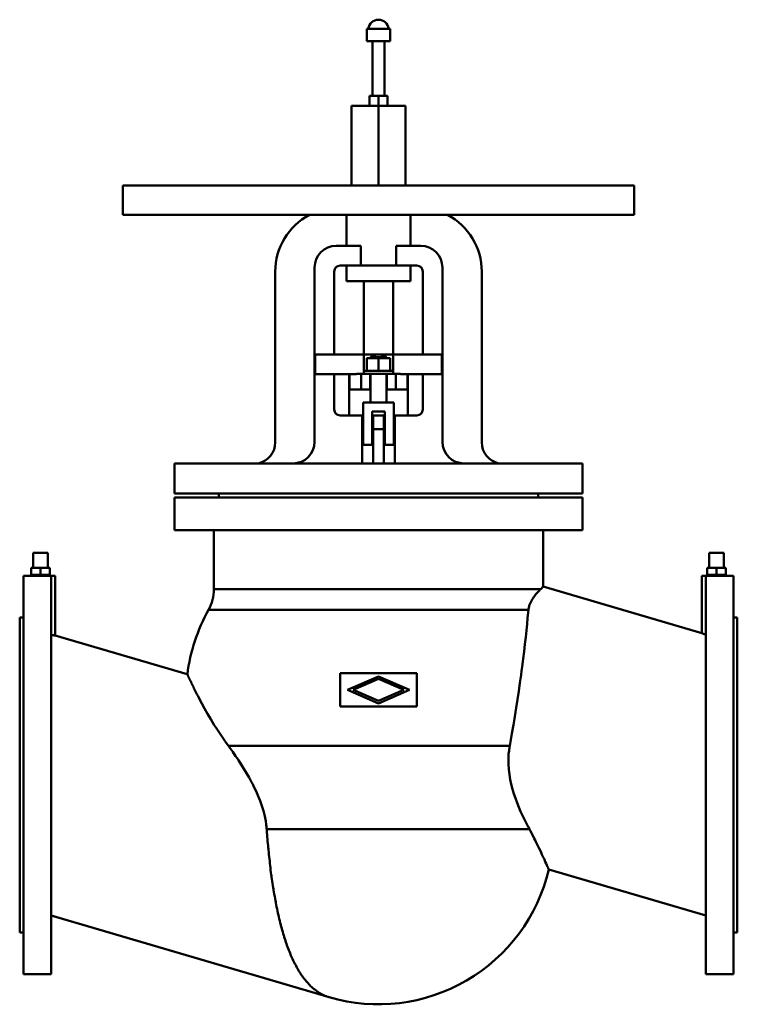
# Model space of a CAD drawing. Header units: millimetres. Extents: x 0 to 730, y -233 to 768.
import ezdxf

# ---------------------------------------------------------------- set-up
doc = ezdxf.new("R2010")
doc.units = ezdxf.units.MM
doc.layers.add('AM_0', color=7, linetype='Continuous', lineweight=30)

msp = doc.modelspace()

# ---------------------------------------------------------------- linework, layer by layer
at = {"layer": 'AM_0', "color": 7, "linetype": 'Continuous', "lineweight": 50}
for p, q in [((353.2, 758.8), (353.2, 746.2)), ((353.2, 758.8), (376.8, 758.8)), ((376.8, 746.2), (376.8, 758.8)), ((353.2, 746.2), (376.8, 746.2)), ((359, 746.2), (359, 690.5)), ((371, 690.5), (371, 746.2)), ((356, 680.5), (356, 690.5)), ((374, 690.5), (356, 690.5)), ((365, 599.5), (365, 690.5)), ((374, 680.5), (374, 690.5)), ((337.5, 680.5), (337.5, 599.5)), ((337.5, 680.5), (392.5, 680.5)), ((392.5, 680.5), (392.5, 599.5)), ((105, 599.5), (105, 569.5)), ((105, 599.5), (625, 599.5)), ((625, 569.5), (625, 599.5)), ((105, 569.5), (625, 569.5)), ((332.3, 569.5), (332.3, 538)), ((397.7, 538), (397.7, 569.5)), ((347, 538), (322, 538)), ((347, 538), (347, 518)), ((408, 538), (383, 538)), ((383, 518), (383, 538)), ((260, 512), (260, 338.3)), ((300, 516), (300, 338.8)), ((320, 512), (320, 427.5)), ((404, 518), (326, 518)), ((332.5, 518), (332.5, 502)), ((397.5, 502), (397.5, 518)), ((410, 427.5), (410, 512)), ((430, 338.8), (430, 516)), ((470, 338.3), (470, 512)), ((332.5, 502), (397.5, 502)), ((350, 502), (350, 407.9)), ((380, 407.9), (380, 502)), ((363.7, 427.5), (300.5, 427.5)), ((300.5, 407.5), (300.5, 427.5)), ((353, 410.9), (353, 423.9)), ((377, 423.9), (353, 423.9)), ((357, 424.8), (357, 423.9)), ((357, 424.8), (373, 424.8)), ((365, 410.9), (365, 423.9)), ((429.5, 427.5), (366.3, 427.5)), ((373, 423.9), (373, 424.8)), ((377, 410.9), (377, 423.9)), ((429.5, 407.5), (429.5, 427.5)), ((380, 410.9), (350, 410.9)), ((300.5, 407.5), (342.6, 407.5)), ((320, 407.5), (320, 371.6)), ((335, 407.5), (335, 365.6)), ((335.5, 391.9), (335.5, 407.5)), ((342.6, 407.9), (387.4, 407.9)), ((342.6, 407.9), (342.6, 407.5)), ((347.5, 407.9), (347.5, 391.9)), ((356.5, 407.9), (356.5, 391.9)), ((357, 407.9), (357, 378.6)), ((373, 378.6), (373, 407.9)), ((373.5, 407.9), (373.5, 391.9)), ((382.5, 407.9), (382.5, 391.9)), ((387.4, 407.5), (387.4, 407.9)), ((387.4, 407.5), (429.5, 407.5)), ((394.5, 391.9), (394.5, 407.5)), ((395, 365.6), (395, 407.5)), ((410, 371.6), (410, 407.5)), ((335.5, 391.9), (357, 391.9)), ((373, 391.9), (394.5, 391.9)), ((349.5, 378.6), (349.5, 335.6)), ((380.5, 378.6), (349.5, 378.6)), ((380.5, 335.6), (380.5, 378.6)), ((326, 365.6), (349.5, 365.6)), ((348.4, 365.6), (348.4, 316.8)), ((358.5, 369.6), (371.5, 369.6)), ((358.5, 335.6), (358.5, 369.6)), ((358.5, 365.6), (371.5, 365.6)), ((359.5, 365.6), (359.5, 316.8)), ((370.5, 365.6), (370.5, 316.8)), ((371.5, 369.6), (371.5, 335.6)), ((380.5, 365.6), (404, 365.6)), ((381.6, 316.8), (381.6, 365.6)), ((370.5, 351.6), (359.5, 351.6)), ((349.5, 335.6), (358.5, 335.6)), ((371.5, 335.6), (380.5, 335.6)), ((157.5, 316.8), (157.5, 286.1)), ((157.5, 316.8), (572.5, 316.8)), ((572.5, 286.1), (572.5, 316.8)), ((157.5, 286.1), (572.5, 286.1)), ((157.5, 282), (157.5, 248.9)), ((157.5, 282), (572.5, 282)), ((202.5, 286.1), (202.5, 282)), ((527.5, 282), (527.5, 286.1)), ((572.5, 248.9), (572.5, 282)), ((157.5, 248.9), (572.5, 248.9)), ((197.5, 248.9), (197.5, 189.1)), ((532.5, 191.5), (532.5, 248.9)), ((13.6, 226), (13.6, 210.5)), ((28.6, 226), (13.6, 226)), ((28.6, 210.5), (28.6, 226)), ((701.4, 226), (701.4, 210.5)), ((701.4, 226), (716.4, 226)), ((716.4, 210.5), (716.4, 226)), ((11.6, 210.5), (11.6, 203.5)), ((11.6, 210.5), (30.6, 210.5)), ((21.1, 210.5), (21.1, 203.5)), ((30.6, 210.5), (30.6, 203.5)), ((699.4, 210.5), (699.4, 203.5)), ((699.4, 210.5), (718.4, 210.5)), ((708.9, 210.5), (708.9, 203.5)), ((718.4, 210.5), (718.4, 203.5)), ((13.6, 202.5), (4, 202.5)), ((4, 202.5), (4, -202.5)), ((11.6, 203.5), (30.6, 203.5)), ((13.6, 203.5), (13.6, 202.5)), ((28.6, 202.5), (28.6, 203.5)), ((36, 202.5), (28.6, 202.5)), ((36, 202.5), (32, 202.2)), ((32, 202.2), (32, -202.5)), ((36, 141.8), (36, 202.5)), ((701.4, 202.5), (694, 202.5)), ((694, 202.5), (694, 144.2)), ((698, 202.2), (694, 202.5)), ((698, 202.2), (698, -202.5)), ((699.4, 203.5), (718.4, 203.5)), ((701.4, 203.5), (701.4, 202.5)), ((716.4, 202.5), (716.4, 203.5)), ((726, 202.5), (716.4, 202.5)), ((726, -202.5), (726, 202.5)), ((532.5, 191.5), (530.1, 189.1)), ((694, 144.2), (532.5, 191.5)), ((197.5, 189.1), (530.1, 189.1)), ((192, 167.9), (517.5, 167.9)), ((4, 160), (0, 160)), ((0, -160), (0, 160)), ((730, 160), (726, 160)), ((730, -160), (730, 160)), ((170.5, 102.4), (36, 141.8)), ((698, 142.6), (694, 144.2)), ((404, 103.5), (326, 103.5)), ((326, 103.5), (326, 69.5)), ((333.4, 86.5), (365, 100.2)), ((365, 100.2), (396.6, 86.5)), ((404, 69.5), (404, 103.5)), ((365, 97.7), (339.2, 86.5)), ((390.8, 86.5), (365, 97.7)), ((365, 72.8), (333.4, 86.5)), ((339.2, 86.5), (365, 75.3)), ((396.6, 86.5), (365, 72.8)), ((365, 75.3), (390.8, 86.5)), ((326, 69.5), (404, 69.5)), ((212.3, 29.5), (498.5, 29.5)), ((251.3, -55.2), (518.5, -55.2)), ((538.2, -96.1), (698, -143)), ((32, -143), (314.9, -226)), ((0, -160), (4, -160)), ((726, -160), (730, -160)), ((4, -202.5), (32, -202.5)), ((698, -202.5), (726, -202.5))]:
    msp.add_line(p, q, dxfattribs=at)
for points in [[(21.1, 202.4), (21, 202.4), (20.9, 202.4), (20.8, 202.4), (20.8, 202.4), (20.7, 202.4), (20.6, 202.4), (20.5, 202.4), (20.4, 202.4), (20.3, 202.4), (20.2, 202.4), (20.1, 202.4), (20.1, 202.4), (20, 202.4), (19.9, 202.4), (19.8, 202.4), (19.6, 202.4), (19.5, 202.4), (19.5, 202.4), (19.4, 202.4), (19.3, 202.4), (19.2, 202.4), (19.2, 202.4), (19.1, 202.4), (19, 202.4), (18.9, 202.4), (18.8, 202.4), (18.8, 202.4), (18.7, 202.4), (18.6, 202.4), (18.5, 202.4), (18.4, 202.4), (18.3, 202.4), (18.2, 202.4), (18.2, 202.4), (18.1, 202.4), (18, 202.4), (17.9, 202.4), (17.8, 202.4), (17.7, 202.4), (17.6, 202.4), (17.6, 202.4), (17.5, 202.4), (17.4, 202.4), (17.3, 202.4), (17.2, 202.4), (17.1, 202.4), (17, 202.4), (17, 202.4), (16.9, 202.4), (16.8, 202.4), (16.7, 202.4), (16.6, 202.4), (16.6, 202.4), (16.5, 202.4), (16.5, 202.4), (16.4, 202.4), (16.3, 202.4), (16.2, 202.4), (16.1, 202.4), (16.1, 202.4), (16, 202.4), (16, 202.4), (15.9, 202.4), (15.8, 202.4), (15.8, 202.4), (15.7, 202.4), (15.7, 202.4), (15.6, 202.4), (15.6, 202.4), (15.5, 202.4), (15.5, 202.4), (15.4, 202.4), (15.3, 202.4), (15.3, 202.4), (15.2, 202.4), (15.2, 202.4), (15.1, 202.4), (15.1, 202.5), (15, 202.5), (14.9, 202.5), (14.9, 202.5), (14.8, 202.5), (14.8, 202.5), (14.7, 202.5), (14.7, 202.5), (14.6, 202.5), (14.6, 202.5), (14.5, 202.5), (14.5, 202.5), (14.4, 202.5), (14.4, 202.5), (14.4, 202.5), (14.3, 202.5), (14.3, 202.5), (14.2, 202.5), (14.2, 202.5), (14.2, 202.5), (14.1, 202.5), (14.1, 202.5), (14.1, 202.5), (14, 202.5), (14, 202.5), (14, 202.5), (13.9, 202.5), (13.9, 202.5), (13.9, 202.5), (13.9, 202.5), (13.8, 202.5), (13.8, 202.5), (13.8, 202.5), (13.8, 202.5), (13.8, 202.5), (13.8, 202.5), (13.7, 202.5), (13.7, 202.5), (13.7, 202.5), (13.7, 202.5), (13.7, 202.5), (13.7, 202.5), (13.6, 202.5), (13.6, 202.5), (13.6, 202.5), (13.6, 202.5), (13.6, 202.5), (13.6, 202.5), (13.6, 202.5), (13.6, 202.5), (13.6, 202.5), (13.6, 202.5), (13.6, 202.5)], [(28.6, 202.5), (28.6, 202.5), (28.6, 202.5), (28.6, 202.5), (28.6, 202.5), (28.6, 202.5), (28.6, 202.5), (28.6, 202.5), (28.6, 202.5), (28.5, 202.5), (28.5, 202.5), (28.5, 202.5), (28.5, 202.5), (28.5, 202.5), (28.5, 202.5), (28.5, 202.5), (28.5, 202.5), (28.4, 202.5), (28.4, 202.5), (28.4, 202.5), (28.4, 202.5), (28.4, 202.5), (28.3, 202.5), (28.3, 202.5), (28.3, 202.5), (28.3, 202.5), (28.2, 202.5), (28.2, 202.5), (28.2, 202.5), (28.2, 202.5), (28.1, 202.5), (28.1, 202.5), (28, 202.5), (28, 202.5), (28, 202.5), (28, 202.5), (27.9, 202.5), (27.9, 202.5), (27.8, 202.5), (27.8, 202.5), (27.7, 202.5), (27.7, 202.5), (27.7, 202.5), (27.6, 202.5), (27.5, 202.5), (27.5, 202.5), (27.4, 202.5), (27.4, 202.5), (27.4, 202.5), (27.3, 202.5), (27.3, 202.5), (27.2, 202.5), (27.1, 202.5), (27.1, 202.4), (27, 202.4), (27, 202.4), (26.9, 202.4), (26.9, 202.4), (26.8, 202.4), (26.7, 202.4), (26.6, 202.4), (26.6, 202.4), (26.6, 202.4), (26.5, 202.4), (26.4, 202.4), (26.4, 202.4), (26.4, 202.4), (26.3, 202.4), (26.2, 202.4), (26.2, 202.4), (26.1, 202.4), (26, 202.4), (26, 202.4), (25.9, 202.4), (25.8, 202.4), (25.7, 202.4), (25.7, 202.4), (25.6, 202.4), (25.5, 202.4), (25.5, 202.4), (25.4, 202.4), (25.3, 202.4), (25.2, 202.4), (25.1, 202.4), (25.1, 202.4), (25, 202.4), (24.9, 202.4), (24.8, 202.4), (24.7, 202.4), (24.6, 202.4), (24.6, 202.4), (24.5, 202.4), (24.4, 202.4), (24.3, 202.4), (24.2, 202.4), (24.1, 202.4), (24, 202.4), (24, 202.4), (23.9, 202.4), (23.8, 202.4), (23.7, 202.4), (23.6, 202.4), (23.5, 202.4), (23.4, 202.4), (23.3, 202.4), (23.3, 202.4), (23.2, 202.4), (23.1, 202.4), (23, 202.4), (23, 202.4), (22.9, 202.4), (22.7, 202.4), (22.7, 202.4), (22.6, 202.4), (22.5, 202.4), (22.4, 202.4), (22.3, 202.4), (22.2, 202.4), (22.1, 202.4), (22, 202.4), (22, 202.4), (21.9, 202.4), (21.8, 202.4), (21.7, 202.4), (21.6, 202.4), (21.5, 202.4), (21.4, 202.4), (21.4, 202.4), (21.2, 202.4), (21.1, 202.4), (21.1, 202.4)], [(708.9, 202.4), (708.9, 202.4), (708.8, 202.4), (708.6, 202.4), (708.6, 202.4), (708.5, 202.4), (708.4, 202.4), (708.3, 202.4), (708.2, 202.4), (708.1, 202.4), (708, 202.4), (708, 202.4), (707.9, 202.4), (707.8, 202.4), (707.7, 202.4), (707.6, 202.4), (707.5, 202.4), (707.4, 202.4), (707.3, 202.4), (707.3, 202.4), (707.1, 202.4), (707, 202.4), (707, 202.4), (706.9, 202.4), (706.8, 202.4), (706.7, 202.4), (706.7, 202.4), (706.6, 202.4), (706.5, 202.4), (706.4, 202.4), (706.3, 202.4), (706.2, 202.4), (706.1, 202.4), (706, 202.4), (706, 202.4), (705.9, 202.4), (705.8, 202.4), (705.7, 202.4), (705.6, 202.4), (705.5, 202.4), (705.4, 202.4), (705.4, 202.4), (705.3, 202.4), (705.2, 202.4), (705.1, 202.4), (705, 202.4), (704.9, 202.4), (704.9, 202.4), (704.8, 202.4), (704.7, 202.4), (704.6, 202.4), (704.5, 202.4), (704.5, 202.4), (704.4, 202.4), (704.3, 202.4), (704.3, 202.4), (704.2, 202.4), (704.1, 202.4), (704, 202.4), (704, 202.4), (703.9, 202.4), (703.8, 202.4), (703.8, 202.4), (703.7, 202.4), (703.6, 202.4), (703.6, 202.4), (703.6, 202.4), (703.5, 202.4), (703.4, 202.4), (703.4, 202.4), (703.4, 202.4), (703.3, 202.4), (703.2, 202.4), (703.1, 202.4), (703.1, 202.4), (703, 202.4), (703, 202.4), (702.9, 202.4), (702.9, 202.5), (702.8, 202.5), (702.7, 202.5), (702.7, 202.5), (702.6, 202.5), (702.6, 202.5), (702.6, 202.5), (702.5, 202.5), (702.5, 202.5), (702.4, 202.5), (702.3, 202.5), (702.3, 202.5), (702.3, 202.5), (702.2, 202.5), (702.2, 202.5), (702.1, 202.5), (702.1, 202.5), (702, 202.5), (702, 202.5), (702, 202.5), (702, 202.5), (701.9, 202.5), (701.9, 202.5), (701.8, 202.5), (701.8, 202.5), (701.8, 202.5), (701.8, 202.5), (701.7, 202.5), (701.7, 202.5), (701.7, 202.5), (701.7, 202.5), (701.6, 202.5), (701.6, 202.5), (701.6, 202.5), (701.6, 202.5), (701.6, 202.5), (701.5, 202.5), (701.5, 202.5), (701.5, 202.5), (701.5, 202.5), (701.5, 202.5), (701.5, 202.5), (701.5, 202.5), (701.5, 202.5), (701.4, 202.5), (701.4, 202.5), (701.4, 202.5), (701.4, 202.5), (701.4, 202.5), (701.4, 202.5), (701.4, 202.5), (701.4, 202.5), (701.4, 202.5)], [(716.4, 202.5), (716.4, 202.5), (716.4, 202.5), (716.4, 202.5), (716.4, 202.5), (716.4, 202.5), (716.4, 202.5), (716.4, 202.5), (716.4, 202.5), (716.4, 202.5), (716.4, 202.5), (716.3, 202.5), (716.3, 202.5), (716.3, 202.5), (716.3, 202.5), (716.3, 202.5), (716.3, 202.5), (716.2, 202.5), (716.2, 202.5), (716.2, 202.5), (716.2, 202.5), (716.2, 202.5), (716.2, 202.5), (716.1, 202.5), (716.1, 202.5), (716.1, 202.5), (716.1, 202.5), (716, 202.5), (716, 202.5), (716, 202.5), (715.9, 202.5), (715.9, 202.5), (715.9, 202.5), (715.8, 202.5), (715.8, 202.5), (715.8, 202.5), (715.7, 202.5), (715.7, 202.5), (715.6, 202.5), (715.6, 202.5), (715.6, 202.5), (715.5, 202.5), (715.5, 202.5), (715.4, 202.5), (715.4, 202.5), (715.3, 202.5), (715.3, 202.5), (715.2, 202.5), (715.2, 202.5), (715.1, 202.5), (715.1, 202.5), (715, 202.5), (714.9, 202.5), (714.9, 202.4), (714.8, 202.4), (714.8, 202.4), (714.7, 202.4), (714.7, 202.4), (714.6, 202.4), (714.5, 202.4), (714.5, 202.4), (714.4, 202.4), (714.4, 202.4), (714.3, 202.4), (714.3, 202.4), (714.2, 202.4), (714.2, 202.4), (714.1, 202.4), (714, 202.4), (714, 202.4), (713.9, 202.4), (713.9, 202.4), (713.8, 202.4), (713.7, 202.4), (713.6, 202.4), (713.5, 202.4), (713.5, 202.4), (713.4, 202.4), (713.4, 202.4), (713.3, 202.4), (713.2, 202.4), (713.1, 202.4), (713, 202.4), (713, 202.4), (712.9, 202.4), (712.8, 202.4), (712.7, 202.4), (712.6, 202.4), (712.5, 202.4), (712.4, 202.4), (712.4, 202.4), (712.3, 202.4), (712.2, 202.4), (712.1, 202.4), (712, 202.4), (711.9, 202.4), (711.8, 202.4), (711.8, 202.4), (711.7, 202.4), (711.6, 202.4), (711.5, 202.4), (711.4, 202.4), (711.3, 202.4), (711.2, 202.4), (711.2, 202.4), (711.1, 202.4), (711, 202.4), (710.9, 202.4), (710.8, 202.4), (710.8, 202.4), (710.7, 202.4), (710.6, 202.4), (710.5, 202.4), (710.5, 202.4), (710.4, 202.4), (710.2, 202.4), (710.1, 202.4), (710, 202.4), (709.9, 202.4), (709.9, 202.4), (709.8, 202.4), (709.7, 202.4), (709.6, 202.4), (709.5, 202.4), (709.4, 202.4), (709.3, 202.4), (709.2, 202.4), (709.2, 202.4), (709.1, 202.4), (709, 202.4), (708.9, 202.4)], [(530.1, 189.1), (529.7, 188.8), (529, 188.1), (528.3, 187.3), (527.9, 186.9), (527.4, 186.4), (526.6, 185.5), (525.7, 184.5), (524.8, 183.4), (523.9, 182.2), (523, 181.1), (522.6, 180.4), (522.2, 179.8), (521.4, 178.5), (520.6, 177.2), (519.9, 175.8), (519.2, 174.4), (518.7, 173), (518.4, 172.3), (518.2, 171.6), (517.8, 170.1), (517.6, 168.6), (517.5, 167.9)], [(517.5, 167.9), (517.3, 165.2), (516.7, 159.5), (516.2, 153.4), (515.8, 150.3), (515.5, 147), (514.8, 140.2), (514, 133.1), (513.1, 125.7), (512.1, 118), (511.1, 110.1), (510.5, 106), (510, 102), (508.8, 93.7), (507.6, 85.3), (506.3, 76.8), (505, 68.2), (503.6, 59.5), (502.9, 55.2), (502.2, 50.9), (500.7, 42.3), (499.2, 33.8), (498.5, 29.5)], [(36, 141.8), (36, 141.8), (36, 141.8), (35.9, 141.8), (35.9, 141.8), (35.8, 141.9), (35.7, 141.9), (35.6, 141.9), (35.5, 141.9), (35.3, 142), (35.1, 142), (34.9, 142), (34.8, 142), (34.6, 142.1), (34.3, 142.1), (34, 142.2), (33.7, 142.2), (33.3, 142.3), (33.2, 142.3), (33, 142.4), (32.6, 142.5), (32.2, 142.5), (32, 142.6)], [(212.3, 29.5), (210.1, 32.6), (205.9, 38.7), (201.8, 44.8), (199.9, 47.8), (198, 50.7), (194.5, 56.6), (191.1, 62.2), (188.1, 67.7), (185.2, 72.8), (182.6, 77.8), (181.4, 80.1), (180.2, 82.3), (179, 84.8), (178.6, 85.5), (178.3, 86.2), (178.1, 86.5), (177.9, 86.8), (177.6, 87.5), (177.3, 88.1), (177, 88.8), (176.7, 89.4), (176.4, 90), (176.2, 90.3), (176.1, 90.6), (175.8, 91.2), (175.5, 91.7), (175.3, 92.3), (175, 92.8), (174.8, 93.4), (174.6, 93.6), (174.5, 93.9), (174.3, 94.4), (174, 94.9), (173.8, 95.3), (173.6, 95.8), (173.4, 96.2), (173.3, 96.4), (173.2, 96.7), (173, 97.1), (172.8, 97.5), (172.6, 97.9), (172.5, 98.2), (172.3, 98.6), (172.2, 98.8), (172.1, 98.9), (172, 99.2), (171.8, 99.5), (171.8, 99.7), (171.7, 99.8), (171.6, 100.1), (171.5, 100.4), (171.4, 100.5), (171.3, 100.6), (171.2, 100.9), (171.1, 101.1), (171, 101.3), (171, 101.4), (170.9, 101.6), (170.9, 101.7), (170.8, 101.8), (170.8, 101.9), (170.7, 102), (170.7, 102.1), (170.6, 102.2), (170.6, 102.3), (170.6, 102.3), (170.6, 102.3), (170.6, 102.3), (170.5, 102.4), (170.5, 102.4)], [(251.3, -55.2), (251.2, -54.7), (251.2, -53.8), (251.1, -52.9), (251, -52.5), (251, -52), (250.9, -51.1), (250.8, -50.2), (250.3, -47.1), (249.3, -41.8), (248.6, -39.2), (247.9, -36.6), (246.4, -31.5), (244.6, -26.4), (242.6, -21.5), (240.5, -16.6), (238.2, -11.9), (237, -9.5), (235.8, -7.2), (233.3, -2.6), (230.7, 1.9), (228, 6.4), (225.3, 10.7), (222.5, 15), (221.1, 17.1), (219.6, 19.2), (216.7, 23.4), (213.8, 27.5), (212.3, 29.5)], [(498.5, 29.5), (498.4, 29.1), (498.3, 28.2), (498.1, 27.3), (498.1, 26.9), (498, 26.4), (497.9, 25.5), (497.8, 24.6), (497.4, 21.5), (497.2, 16.2), (497.1, 13.6), (497.2, 11), (497.5, 5.7), (498.1, 0.6), (499, -4.5), (500, -9.5), (501.3, -14.3), (502, -16.7), (502.7, -19.1), (504.2, -23.7), (505.9, -28.3), (507.7, -32.7), (509.5, -37), (511.4, -41.2), (512.4, -43.3), (513.4, -45.3), (515.4, -49.4), (517.5, -53.3), (518.5, -55.2)], [(314.9, -226), (314.4, -225.8), (313.4, -225.5), (312.4, -225.1), (311.9, -225), (311.4, -224.8), (310.4, -224.4), (309.4, -223.9), (308.4, -223.4), (307.4, -222.9), (306.4, -222.4), (305.9, -222.1), (305.4, -221.8), (304.4, -221.3), (303.4, -220.6), (302.5, -220), (301.5, -219.3), (300.6, -218.6), (300.1, -218.2), (299.6, -217.8), (298.7, -217.1), (297.8, -216.3), (297.3, -215.8), (296.8, -215.4), (295.9, -214.6), (295, -213.7), (294.6, -213.2), (294.1, -212.7), (293.3, -211.8), (292.4, -210.8), (291.5, -209.8), (290.6, -208.8), (289.8, -207.7), (289.4, -207.2), (289, -206.6), (288.1, -205.5), (287.3, -204.3), (286.5, -203.2), (285.7, -202), (284.9, -200.7), (284.5, -200.1), (284.1, -199.5), (283.4, -198.2), (282.6, -196.9), (281.8, -195.6), (281.1, -194.2), (280.4, -192.8), (280, -192.1), (279.7, -191.4), (279, -190), (278.3, -188.6), (277.6, -187.1), (276.9, -185.6), (276.2, -184.1), (275.9, -183.4), (275.6, -182.6), (275, -181.1), (274.3, -179.5), (273.7, -178), (273.1, -176.4), (272.5, -174.8), (272.2, -174), (271.9, -173.2), (271.4, -171.6), (270.8, -170), (270.5, -169.1), (270.3, -168.3), (269.7, -166.6), (269.2, -164.9), (268.9, -164), (268.6, -163.2), (268.1, -161.4), (267.6, -159.6), (267.1, -157.8), (266.5, -156), (266, -154.1), (265.8, -153.1), (265.5, -152.2), (265, -150.3), (264.6, -148.3), (264.1, -146.4), (263.6, -144.4), (263.2, -142.4), (262.9, -141.4), (262.7, -140.4), (262.3, -138.3), (261.8, -136.2), (261.4, -134.2), (261, -132.1), (260.6, -129.9), (260.4, -128.9), (260.2, -127.8), (259.8, -125.7), (259.4, -123.5), (259, -121.3), (258.6, -119.1), (258.2, -116.9), (258.1, -115.8), (257.9, -114.7), (257.5, -112.5), (257.2, -110.3), (256.9, -108), (256.6, -105.8), (256.2, -103.5), (256.1, -102.4), (255.9, -101.3), (255.6, -99), (255.3, -96.7), (255.2, -95.6), (255.1, -94.5), (254.8, -92.2), (254.5, -89.9), (254.4, -88.8), (254.3, -87.7), (254, -85.4), (253.8, -83.1), (253.5, -80.9), (253.3, -78.6), (253.1, -76.3), (253, -75.2), (252.9, -74.1), (252.6, -71.9), (252.4, -69.6), (252.2, -67.4), (252.1, -65.2), (251.9, -63), (251.8, -61.9), (251.7, -60.8), (251.5, -58.5), (251.4, -56.3), (251.3, -55.2)], [(518.5, -55.2), (519.6, -57.2), (521.6, -61), (523.5, -64.6), (524.4, -66.3), (525.2, -68.1), (526.9, -71.5), (528.5, -74.7), (530, -77.8), (531.3, -80.7), (532.6, -83.4), (533.2, -84.7), (533.7, -85.9), (534.7, -88.2), (535.6, -90.1), (536.4, -91.8), (537, -93.3), (537.5, -94.4), (537.7, -94.9), (537.9, -95.3), (538.1, -95.8), (538.2, -96.1), (538.2, -96.1)]]:
    msp.add_lwpolyline(points, dxfattribs=at)
for centre, radius, start, end in [((365, 757.5), 10.5, 7.112, 172.888), ((325, 512), 65, 117.7958, 180), ((405, 512), 65, 0, 62.2042), ((322, 516), 22, 90, 180), ((408, 516), 22, 0, 90), ((326, 512), 6, 90, 180), ((404, 512), 6, 0, 90), ((365, 414.6), 13, 52.0201, 127.9799), ((326, 371.6), 6, 180, 270), ((404, 371.6), 6, 270, 0), ((238, 338.3), 22, 282.2388, 0), ((278, 338.8), 22, 270, 0), ((452, 338.8), 22, 180, 270), ((492, 338.3), 22, 180, 257.7612), ((153.5, 189.1), 44, 331.1096, 0), ((354, 78.5), 185, 151.1096, 172.5897), ((365, -55.2), 178, 253.6518, 346.6987)]:
    msp.add_arc(centre, radius, start, end, dxfattribs=at)

doc.saveas('drawing.dxf')
